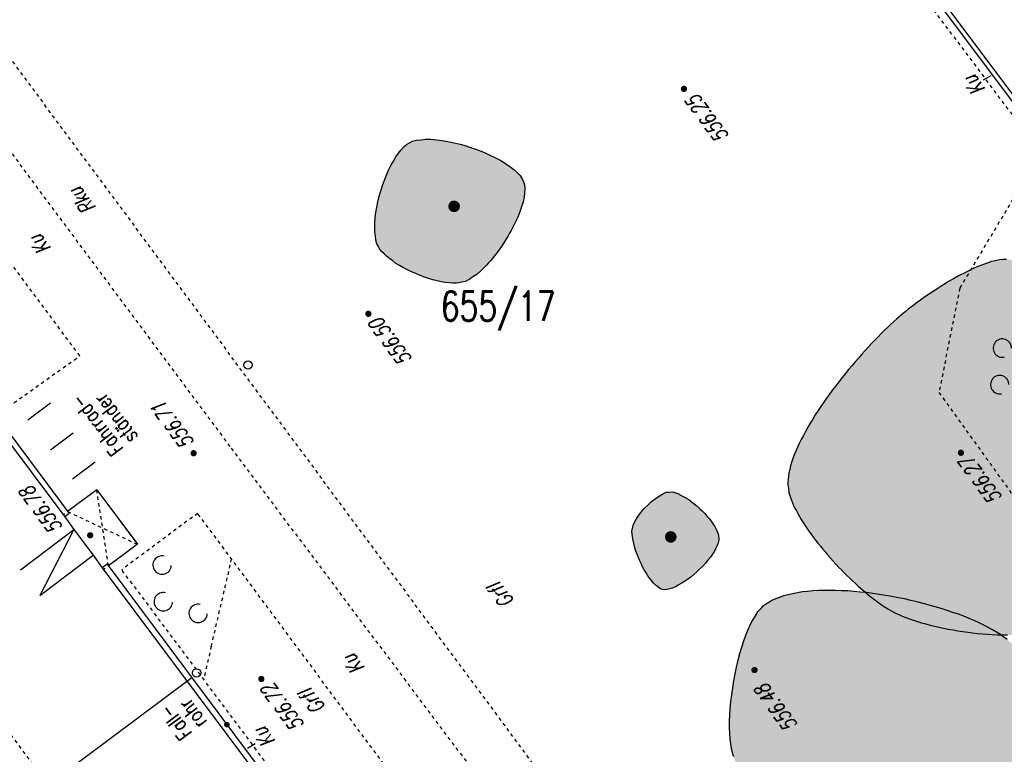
# Model space of a CAD drawing. Header units: metres. Extents: x 2 to 485, y 6 to 594.
# Tile 163 of 176: x 340 to 369, y 404 to 426. Entities that reach past the tile are written whole.
import ezdxf
from ezdxf.enums import TextEntityAlignment as Align

# ---------------------------------------------------------------- set-up
doc = ezdxf.new("R2010")
doc.units = ezdxf.units.M
doc.header["$LTSCALE"] = 0.0125
for name, pattern in [('260241_A_bea$0$GESTRICHELT', [0.4, 0.2, -0.2]), ('260241_A_bea$0$GESTRICHELTX2', [0.7, 0.5, -0.2]), ('260241_A_bea$0$PUNKTIERT', [0.2, 0, -0.2])]:
    doc.linetypes.add(name, pattern=pattern)
for name, color, linetype in [('260241_A_bea$0$B08_FLSTNR_TXT', 9, 'Continuous'), ('260241_A_bea$0$B10_GEBAEUDE', 1, 'Continuous'), ('260241_A_bea$0$B13_GEB_ZUBEHOER', 12, 'Continuous'), ('260241_A_bea$0$B14_GEB_ZUB_GESTR', 12, 'Continuous'), ('260241_A_bea$0$B25_EINFASS_GEPKT', 7, '260241_A_bea$0$PUNKTIERT'), ('260241_A_bea$0$B28_VEINFASS_TXT', 5, 'Continuous'), ('260241_A_bea$0$B30_BEWSYM', 3, 'Continuous'), ('260241_A_bea$0$B31_BEWLIN', 3, 'Continuous'), ('260241_A_bea$0$B32_BEWLIN_GESTR', 3, 'Continuous'), ('260241_A_bea$0$B34_ZUBEHOER_1', 6, 'Continuous'), ('260241_A_bea$0$B53_HAUPTHOEHEN', 4, 'Continuous'), ('260241_A_bea$0$B54_HOEHEN', 253, 'Continuous')]:
    doc.layers.add(name, color=color, linetype=linetype)
doc.layers.add('260241_A_bea$0$f_fill_baum', color=86, linetype='Continuous', lineweight=18)
doc.styles.add('260241_A_bea$0$ROMANS', font='ROMANS')

# ---------------------------------------------------------------- blocks, each defined once
blk = doc.blocks.new('260241_A_bea$0$HOEHENPKT_ZENTR')
at = {"const_width": 0.75}
blk.add_lwpolyline([(-0.375, 0, 1), (0.375, 0, 1)], format="xyb", close=True, dxfattribs=at)
blk = doc.blocks.new('260241_A_bea$0$GEBUESCH_SYM')
for centre in [(0, 0.127), (-0.18, 0.002), (0.18, 0.002)]:
    blk.add_arc(centre, 0.055, 309.521, 230.479)
blk = doc.blocks.new('260241_A_bea$0$Laubbaum_Stamm')
at = {"lineweight": -2}
blk.add_hatch(color=256, dxfattribs=at).paths.add_polyline_path([(0, 0.5, -1), (0, -0.5, -1)], flags=0)
blk = doc.blocks.new('260241_A_bea$0$Hoehenpunkt_einfach')
at = {"lineweight": -2}
blk.add_hatch(color=256, dxfattribs=at).paths.add_polyline_path([(0, 0.105, -1), (0, -0.105, -1)], flags=0)
blk.add_circle((0, 0), 0.105, dxfattribs=at)

msp = doc.modelspace()

# ---------------------------------------------------------------- hatches: boundary and pattern name
at = {"layer": '260241_A_bea$0$f_fill_baum'}
h = msp.add_hatch(color=256, dxfattribs=at)
h.dxf.hatch_style = 1
h.paths.add_polyline_path([(352.814, 417.717), (352.733, 417.696), (352.638, 417.689), (352.534, 417.693), (352.429, 417.696), (352.314, 417.71), (352.193, 417.733), (352.072, 417.757), (351.946, 417.79), (351.818, 417.83), (351.691, 417.871), (351.563, 417.92), (351.437, 417.974), (351.31, 418.028), (351.186, 418.087), (351.069, 418.15), (350.953, 418.214), (350.843, 418.281), (350.745, 418.351), (350.646, 418.421), (350.558, 418.493), (350.486, 418.565), (350.413, 418.637), (350.355, 418.71), (350.317, 418.782), (350.272, 418.866), (350.243, 418.973), (350.227, 419.095), (350.21, 419.216), (350.207, 419.353), (350.215, 419.5), (350.224, 419.647), (350.244, 419.803), (350.274, 419.963), (350.305, 420.123), (350.345, 420.287), (350.393, 420.448), (350.441, 420.609), (350.497, 420.767), (350.559, 420.917), (350.622, 421.067), (350.691, 421.209), (350.764, 421.336), (350.837, 421.463), (350.915, 421.576), (350.995, 421.668), (351.075, 421.76), (351.158, 421.832), (351.242, 421.878), (351.335, 421.928), (351.454, 421.96), (351.592, 421.975), (351.729, 421.989), (351.885, 421.987), (352.052, 421.971), (352.219, 421.955), (352.397, 421.924), (352.578, 421.882), (352.76, 421.841), (352.945, 421.788), (353.127, 421.726), (353.308, 421.664), (353.486, 421.593), (353.652, 421.515), (353.819, 421.438), (353.975, 421.354), (354.112, 421.266), (354.249, 421.178), (354.368, 421.087), (354.46, 420.994), (354.552, 420.901), (354.618, 420.807), (354.651, 420.715), (354.684, 420.624), (354.693, 420.513), (354.682, 420.387), (354.67, 420.26), (354.639, 420.119), (354.591, 419.969), (354.544, 419.82), (354.48, 419.662), (354.404, 419.502), (354.367, 419.423), (354.326, 419.343), (354.283, 419.263), (354.239, 419.182), (354.193, 419.102), (354.145, 419.023), (354.096, 418.944), (354.045, 418.866), (353.993, 418.789), (353.941, 418.713), (353.888, 418.639), (353.833, 418.567), (353.778, 418.495), (353.722, 418.425), (353.665, 418.359), (353.607, 418.292), (353.549, 418.229), (353.491, 418.17), (353.375, 418.053), (353.258, 417.952), (353.144, 417.874), (353.03, 417.797), (352.919, 417.742)], flags=17)
h = msp.add_hatch(color=256, dxfattribs=at)
h.dxf.hatch_style = 1
h.paths.add_polyline_path([(371.745, 407.708), (371.835, 407.777), (371.93, 407.867), (372.026, 407.973), (372.122, 408.079), (372.219, 408.201), (372.316, 408.336), (372.413, 408.471), (372.51, 408.618), (372.604, 408.773), (372.652, 408.851), (372.699, 408.931), (372.745, 409.013), (372.79, 409.094), (372.835, 409.176), (372.879, 409.259), (372.922, 409.342), (372.964, 409.426), (373.005, 409.51), (373.047, 409.594), (373.087, 409.679), (373.126, 409.764), (373.202, 409.932), (373.272, 410.099), (373.333, 410.26), (373.395, 410.422), (373.449, 410.578), (373.492, 410.724), (373.535, 410.87), (373.568, 411.006), (373.589, 411.127), (373.618, 411.306), (373.631, 411.508), (373.628, 411.727), (373.626, 411.836), (373.62, 411.95), (373.61, 412.067), (373.601, 412.184), (373.588, 412.305), (373.572, 412.428), (373.556, 412.551), (373.536, 412.677), (373.513, 412.805), (373.491, 412.933), (373.466, 413.063), (373.438, 413.194), (373.41, 413.325), (373.379, 413.457), (373.345, 413.589), (373.31, 413.72), (373.273, 413.852), (373.233, 413.983), (373.194, 414.114), (373.152, 414.245), (373.108, 414.374), (373.065, 414.504), (373.019, 414.633), (372.972, 414.759), (372.924, 414.885), (372.875, 415.009), (372.824, 415.13), (372.772, 415.25), (372.719, 415.367), (372.664, 415.48), (372.61, 415.594), (372.554, 415.704), (372.497, 415.809), (372.44, 415.914), (372.382, 416.014), (372.323, 416.109), (372.264, 416.204), (372.204, 416.294), (372.144, 416.377), (372.084, 416.461), (372.024, 416.539), (371.964, 416.611), (371.891, 416.693), (371.804, 416.783), (371.705, 416.877), (371.606, 416.97), (371.496, 417.067), (371.377, 417.165), (371.258, 417.263), (371.131, 417.361), (370.999, 417.458), (370.868, 417.555), (370.732, 417.65), (370.595, 417.74), (370.457, 417.83), (370.318, 417.915), (370.181, 417.992), (370.044, 418.069), (369.909, 418.138), (369.779, 418.197), (369.649, 418.255), (369.524, 418.303), (369.408, 418.337), (369.291, 418.37), (369.183, 418.39), (369.088, 418.394), (368.987, 418.397), (368.875, 418.385), (368.754, 418.358), (368.633, 418.331), (368.502, 418.29), (368.365, 418.238), (368.228, 418.186), (368.086, 418.123), (367.941, 418.052), (367.796, 417.982), (367.649, 417.904), (367.502, 417.82), (367.354, 417.736), (367.207, 417.646), (367.063, 417.554), (366.92, 417.463), (366.781, 417.37), (366.649, 417.278), (366.516, 417.185), (366.39, 417.093), (366.274, 417.005), (366.158, 416.917), (366.052, 416.832), (365.96, 416.755), (365.878, 416.686), (365.793, 416.611), (365.705, 416.531), (365.617, 416.451), (365.526, 416.365), (365.433, 416.274), (365.34, 416.183), (365.245, 416.087), (365.149, 415.986), (365.052, 415.885), (364.954, 415.78), (364.855, 415.671), (364.757, 415.563), (364.659, 415.451), (364.561, 415.337), (364.462, 415.222), (364.364, 415.104), (364.267, 414.984), (364.17, 414.865), (364.075, 414.744), (363.982, 414.621), (363.889, 414.499), (363.798, 414.376), (363.71, 414.252), (363.622, 414.128), (363.536, 414.003), (363.454, 413.879), (363.372, 413.754), (363.294, 413.629), (363.22, 413.505), (363.146, 413.382), (363.077, 413.26), (363.014, 413.139), (362.951, 413.019), (362.893, 412.901), (362.841, 412.785), (362.789, 412.669), (362.743, 412.555), (362.704, 412.445), (362.665, 412.335), (362.633, 412.228), (362.609, 412.125), (362.585, 412.022), (362.569, 411.923), (362.562, 411.829), (362.554, 411.735), (362.555, 411.645), (362.566, 411.561), (362.582, 411.431), (362.626, 411.285), (362.692, 411.129), (362.724, 411.05), (362.762, 410.969), (362.805, 410.886), (362.848, 410.803), (362.896, 410.718), (362.949, 410.631), (363.001, 410.544), (363.058, 410.456), (363.118, 410.367), (363.179, 410.278), (363.244, 410.189), (363.312, 410.099), (363.38, 410.009), (363.451, 409.919), (363.524, 409.829), (363.597, 409.738), (363.672, 409.648), (363.749, 409.558), (363.826, 409.469), (363.905, 409.38), (363.986, 409.293), (364.067, 409.206), (364.15, 409.121), (364.233, 409.038), (364.316, 408.954), (364.4, 408.873), (364.484, 408.794), (364.568, 408.715), (364.652, 408.638), (364.735, 408.564), (364.819, 408.491), (364.902, 408.421), (364.985, 408.355), (365.067, 408.289), (365.148, 408.226), (365.227, 408.168), (365.306, 408.11), (365.384, 408.056), (365.46, 408.007), (365.536, 407.959), (365.61, 407.916), (365.682, 407.878), (365.77, 407.83), (365.867, 407.784), (365.971, 407.74), (366.075, 407.696), (366.187, 407.655), (366.304, 407.616), (366.421, 407.577), (366.544, 407.54), (366.672, 407.505), (366.8, 407.47), (366.932, 407.437), (367.068, 407.407), (367.205, 407.377), (367.345, 407.35), (367.488, 407.326), (367.631, 407.301), (367.777, 407.279), (367.924, 407.26), (368.071, 407.241), (368.22, 407.225), (368.37, 407.212), (368.52, 407.2), (368.67, 407.191), (368.82, 407.185), (368.97, 407.179), (369.119, 407.176), (369.266, 407.176), (369.413, 407.175), (369.558, 407.178), (369.701, 407.184), (369.844, 407.191), (369.984, 407.201), (370.12, 407.214), (370.257, 407.228), (370.39, 407.246), (370.518, 407.267), (370.645, 407.288), (370.768, 407.312), (370.884, 407.341), (371.001, 407.37), (371.112, 407.403), (371.216, 407.44), (371.32, 407.477), (371.417, 407.518), (371.505, 407.563), (371.593, 407.607), (371.673, 407.655)])
h = msp.add_hatch(color=256, dxfattribs=at)
h.dxf.hatch_style = 1
h.paths.add_polyline_path([(360.486, 410.073), (360.488, 410.006), (360.47, 409.931), (360.437, 409.85), (360.404, 409.769), (360.356, 409.682), (360.296, 409.593), (360.236, 409.504), (360.165, 409.414), (360.086, 409.325), (360.008, 409.237), (359.922, 409.15), (359.832, 409.068), (359.742, 408.986), (359.648, 408.908), (359.554, 408.839), (359.461, 408.77), (359.368, 408.71), (359.279, 408.662), (359.19, 408.613), (359.105, 408.576), (359.027, 408.554), (358.949, 408.532), (358.879, 408.525), (358.821, 408.537), (358.768, 408.548), (358.712, 408.578), (358.655, 408.622), (358.598, 408.666), (358.54, 408.725), (358.483, 408.794), (358.426, 408.864), (358.369, 408.944), (358.315, 409.032), (358.262, 409.12), (358.211, 409.215), (358.165, 409.314), (358.118, 409.412), (358.075, 409.513), (358.038, 409.614), (358.002, 409.715), (357.972, 409.816), (357.95, 409.913), (357.905, 410.106), (357.891, 410.282), (357.924, 410.412), (357.948, 410.504), (358.006, 410.613), (358.084, 410.725), (358.163, 410.838), (358.263, 410.953), (358.371, 411.058), (358.479, 411.162), (358.594, 411.256), (358.704, 411.325), (358.813, 411.394), (358.917, 411.439), (359.002, 411.447), (359.118, 411.458), (359.268, 411.408), (359.428, 411.318), (359.508, 411.274), (359.591, 411.22), (359.674, 411.159), (359.756, 411.097), (359.837, 411.029), (359.915, 410.957), (359.993, 410.885), (360.067, 410.809), (360.135, 410.731), (360.202, 410.653), (360.263, 410.574), (360.314, 410.496), (360.366, 410.418), (360.408, 410.342), (360.437, 410.271), (360.467, 410.2), (360.484, 410.133)], flags=17)
h = msp.add_hatch(color=256, dxfattribs=at)
h.dxf.hatch_style = 1
h.paths.add_polyline_path([(370.218, 400.302), (370.272, 400.35), (370.33, 400.408), (370.391, 400.474), (370.451, 400.54), (370.513, 400.614), (370.576, 400.694), (370.639, 400.774), (370.702, 400.86), (370.765, 400.95), (370.828, 401.04), (370.89, 401.134), (370.949, 401.229), (371.008, 401.323), (371.064, 401.419), (371.115, 401.514), (371.167, 401.609), (371.215, 401.704), (371.257, 401.796), (371.298, 401.887), (371.333, 401.975), (371.361, 402.058), (371.388, 402.141), (371.408, 402.218), (371.419, 402.288), (371.436, 402.403), (371.436, 402.55), (371.424, 402.713), (371.412, 402.877), (371.388, 403.056), (371.357, 403.235), (371.325, 403.414), (371.286, 403.593), (371.245, 403.755), (371.203, 403.917), (371.159, 404.063), (371.119, 404.177), (371.081, 404.281), (371.032, 404.395), (370.974, 404.516), (370.916, 404.637), (370.849, 404.765), (370.775, 404.896), (370.701, 405.027), (370.62, 405.162), (370.533, 405.298), (370.447, 405.435), (370.356, 405.573), (370.262, 405.709), (370.167, 405.844), (370.069, 405.977), (369.97, 406.105), (369.872, 406.233), (369.772, 406.356), (369.673, 406.471), (369.574, 406.586), (369.475, 406.693), (369.379, 406.789), (369.283, 406.884), (369.19, 406.968), (369.103, 407.038), (369.009, 407.113), (368.903, 407.187), (368.785, 407.259), (368.668, 407.331), (368.54, 407.402), (368.403, 407.471), (368.265, 407.54), (368.118, 407.606), (367.964, 407.67), (367.809, 407.734), (367.646, 407.795), (367.477, 407.853), (367.309, 407.912), (367.135, 407.968), (366.956, 408.02), (366.777, 408.072), (366.593, 408.121), (366.407, 408.166), (366.221, 408.211), (366.033, 408.252), (365.843, 408.289), (365.654, 408.327), (365.464, 408.36), (365.275, 408.389), (365.086, 408.417), (364.897, 408.441), (364.711, 408.46), (364.524, 408.478), (364.339, 408.491), (364.159, 408.499), (363.979, 408.507), (363.803, 408.509), (363.633, 408.505), (363.463, 408.502), (363.299, 408.493), (363.143, 408.477), (362.986, 408.461), (362.836, 408.438), (362.696, 408.409), (362.556, 408.38), (362.425, 408.344), (362.305, 408.301), (362.185, 408.258), (362.076, 408.207), (361.979, 408.149), (361.882, 408.09), (361.797, 408.024), (361.728, 407.949), (361.647, 407.864), (361.57, 407.752), (361.497, 407.619), (361.424, 407.486), (361.355, 407.331), (361.29, 407.161), (361.225, 406.991), (361.165, 406.806), (361.111, 406.612), (361.058, 406.419), (361.011, 406.216), (360.97, 406.011), (360.929, 405.805), (360.894, 405.596), (360.867, 405.39), (360.841, 405.185), (360.822, 404.983), (360.812, 404.79), (360.802, 404.597), (360.8, 404.413), (360.808, 404.244), (360.816, 404.075), (360.833, 403.921), (360.861, 403.789), (360.878, 403.71), (360.901, 403.628), (360.929, 403.544), (360.958, 403.46), (360.993, 403.373), (361.033, 403.284), (361.072, 403.195), (361.117, 403.104), (361.166, 403.011), (361.214, 402.918), (361.267, 402.823), (361.324, 402.728), (361.382, 402.633), (361.443, 402.538), (361.508, 402.442), (361.572, 402.346), (361.64, 402.249), (361.711, 402.153), (361.782, 402.057), (361.856, 401.961), (361.932, 401.866), (362.008, 401.771), (362.087, 401.677), (362.168, 401.585), (362.248, 401.492), (362.33, 401.401), (362.414, 401.312), (362.497, 401.222), (362.581, 401.134), (362.666, 401.049), (362.751, 400.964), (362.837, 400.881), (362.923, 400.801), (363.009, 400.722), (363.096, 400.646), (363.182, 400.574), (363.267, 400.501), (363.352, 400.431), (363.436, 400.366), (363.521, 400.301), (363.604, 400.241), (363.686, 400.185), (363.768, 400.129), (363.848, 400.078), (363.926, 400.033), (364.004, 399.987), (364.079, 399.946), (364.153, 399.911), (364.24, 399.87), (364.336, 399.831), (364.439, 399.795), (364.542, 399.76), (364.653, 399.728), (364.77, 399.698), (364.886, 399.668), (365.009, 399.641), (365.137, 399.617), (365.264, 399.593), (365.396, 399.572), (365.532, 399.554), (365.669, 399.536), (365.809, 399.521), (365.952, 399.509), (366.095, 399.497), (366.241, 399.488), (366.388, 399.482), (366.536, 399.476), (366.685, 399.473), (366.835, 399.474), (366.986, 399.475), (367.137, 399.479), (367.287, 399.486), (367.437, 399.493), (367.587, 399.503), (367.735, 399.517), (367.882, 399.53), (368.028, 399.546), (368.171, 399.566), (368.314, 399.586), (368.455, 399.609), (368.592, 399.636), (368.729, 399.663), (368.862, 399.694), (368.99, 399.728), (369.118, 399.762), (369.241, 399.799), (369.358, 399.839), (369.475, 399.88), (369.587, 399.925), (369.691, 399.973), (369.795, 400.021), (369.892, 400.072), (369.98, 400.127), (370.068, 400.182), (370.148, 400.24)])

# ---------------------------------------------------------------- linework, layer by layer
at = {"color": 252, "lineweight": -2}
msp.add_circle((346.422, 415.243), 0.125, dxfattribs=at)
at = {"color": 252}
msp.add_ellipse((344.886, 406.042), major_axis=(0.0884, 0.0884), ratio=1, start_param=5.497787, end_param=11.780972, dxfattribs=at)
at = {"layer": '260241_A_bea$0$B10_GEBAEUDE', "color": 7, "linetype": 'Continuous'}
for p, q in [((383.282, 404.551), (335.447, 468.633)), ((332.838, 421.546), (340.945, 410.705)), ((340.945, 410.705), (341.221, 410.324)), ((341.221, 410.324), (341.797, 409.559)), ((341.797, 409.559), (342.066, 409.183)), ((342.066, 409.183), (350.327, 398.138)), ((336.242, 399.56), (344.662, 405.85)), ((344.662, 405.85), (344.739, 405.908))]:
    msp.add_line(p, q, dxfattribs=at)
at = {"layer": '260241_A_bea$0$B13_GEB_ZUBEHOER', "color": 7, "linetype": 'Continuous'}
for p, q in [((383.254, 404.371), (335.266, 468.659)), ((332.951, 421.706), (341.074, 410.808)), ((341.903, 411.513), (341.032, 410.864)), ((341.903, 411.513), (343.119, 409.886)), ((341.074, 410.808), (340.945, 410.705)), ((339.623, 409.121), (341.221, 410.324)), ((341.221, 410.324), (340.199, 408.356)), ((343.119, 409.886), (342.253, 409.241)), ((340.199, 408.356), (341.797, 409.559)), ((342.218, 409.289), (342.066, 409.183)), ((342.218, 409.289), (350.503, 398.178))]:
    msp.add_line(p, q, dxfattribs=at)
at = {"layer": '260241_A_bea$0$B14_GEB_ZUB_GESTR', "color": 7, "linetype": '260241_A_bea$0$GESTRICHELTX2'}
for p, q in [((366.432, 367.88), (324.112, 424.61)), ((342.253, 409.241), (341.903, 411.513)), ((341.032, 410.864), (343.119, 409.886))]:
    msp.add_line(p, q, dxfattribs=at)
at = {"layer": '260241_A_bea$0$B25_EINFASS_GEPKT', "color": 7, "linetype": '260241_A_bea$0$PUNKTIERT', "ltscale": 0.5}
for p, q in [((364.223, 390.806), (331.104, 435.493)), ((371.423, 419.853), (366.555, 426.325)), ((336.624, 425.245), (345.916, 412.761)), ((341.397, 415.516), (335.653, 423.242)), ((339.104, 413.882), (341.397, 415.516)), ((345.916, 412.761), (355.116, 400.494)), ((341.903, 411.513), (340.898, 410.768)), ((341.903, 411.513), (343.119, 409.886)), ((344.92, 410.811), (342.652, 409.124)), ((350.838, 402.84), (344.92, 410.811)), ((343.119, 409.886), (342.106, 409.129)), ((348.596, 401.177), (342.652, 409.124))]:
    msp.add_line(p, q, dxfattribs=at)
at = {"layer": '260241_A_bea$0$B28_VEINFASS_TXT', "color": 252, "linetype": 'Continuous'}
for p, q in [((368.614, 423.884), (368.389, 423.752)), ((346.41, 403.793), (346.635, 403.938))]:
    msp.add_line(p, q, dxfattribs=at)
at = {"layer": '260241_A_bea$0$B31_BEWLIN', "linetype": 'Continuous'}
for points in [[(352.814, 417.717), (352.733, 417.696), (352.638, 417.689), (352.534, 417.693), (352.429, 417.696), (352.314, 417.71), (352.193, 417.733), (352.072, 417.757), (351.946, 417.79), (351.818, 417.83), (351.691, 417.871), (351.563, 417.92), (351.437, 417.974), (351.31, 418.028), (351.186, 418.087), (351.069, 418.15), (350.953, 418.214), (350.843, 418.281), (350.745, 418.351), (350.646, 418.421), (350.558, 418.493), (350.486, 418.565), (350.413, 418.637), (350.355, 418.71), (350.317, 418.782), (350.272, 418.866), (350.243, 418.973), (350.227, 419.095), (350.21, 419.216), (350.207, 419.353), (350.215, 419.5), (350.224, 419.647), (350.244, 419.803), (350.274, 419.963), (350.305, 420.123), (350.345, 420.287), (350.393, 420.448), (350.441, 420.609), (350.497, 420.767), (350.559, 420.917), (350.622, 421.067), (350.691, 421.209), (350.764, 421.336), (350.837, 421.463), (350.915, 421.576), (350.995, 421.668), (351.075, 421.76), (351.158, 421.832), (351.242, 421.878), (351.335, 421.928), (351.454, 421.96), (351.592, 421.975), (351.729, 421.989), (351.885, 421.987), (352.052, 421.971), (352.219, 421.955), (352.397, 421.924), (352.578, 421.882), (352.76, 421.841), (352.945, 421.788), (353.127, 421.726), (353.308, 421.664), (353.486, 421.593), (353.652, 421.515), (353.819, 421.438), (353.975, 421.354), (354.112, 421.266), (354.249, 421.178), (354.368, 421.087), (354.46, 420.994), (354.552, 420.901), (354.618, 420.807), (354.651, 420.715), (354.684, 420.624), (354.693, 420.513), (354.682, 420.387), (354.67, 420.26), (354.639, 420.119), (354.591, 419.969), (354.544, 419.82), (354.48, 419.662), (354.404, 419.502), (354.367, 419.423), (354.326, 419.343), (354.283, 419.263), (354.239, 419.182), (354.193, 419.102), (354.145, 419.023), (354.096, 418.944), (354.045, 418.866), (353.993, 418.789), (353.941, 418.713), (353.888, 418.639), (353.833, 418.567), (353.778, 418.495), (353.722, 418.425), (353.665, 418.359), (353.607, 418.292), (353.549, 418.229), (353.491, 418.17), (353.375, 418.053), (353.258, 417.952), (353.144, 417.874), (353.03, 417.797), (352.919, 417.742), (352.814, 417.717)], [(360.486, 410.073), (360.488, 410.006), (360.47, 409.931), (360.437, 409.85), (360.404, 409.769), (360.356, 409.682), (360.296, 409.593), (360.236, 409.504), (360.165, 409.414), (360.086, 409.325), (360.008, 409.237), (359.922, 409.15), (359.832, 409.068), (359.742, 408.986), (359.648, 408.908), (359.554, 408.839), (359.461, 408.77), (359.368, 408.71), (359.279, 408.662), (359.19, 408.613), (359.105, 408.576), (359.027, 408.554), (358.949, 408.532), (358.879, 408.525), (358.821, 408.537), (358.768, 408.548), (358.712, 408.578), (358.655, 408.622), (358.598, 408.666), (358.54, 408.725), (358.483, 408.794), (358.426, 408.864), (358.369, 408.944), (358.315, 409.032), (358.262, 409.12), (358.211, 409.215), (358.165, 409.314), (358.118, 409.412), (358.075, 409.513), (358.038, 409.614), (358.002, 409.715), (357.972, 409.816), (357.95, 409.913), (357.905, 410.106), (357.891, 410.282), (357.924, 410.412), (357.948, 410.504), (358.006, 410.613), (358.084, 410.725), (358.163, 410.838), (358.263, 410.953), (358.371, 411.058), (358.479, 411.162), (358.594, 411.256), (358.704, 411.325), (358.813, 411.394), (358.917, 411.439), (359.002, 411.447), (359.118, 411.458), (359.268, 411.408), (359.428, 411.318), (359.508, 411.274), (359.591, 411.22), (359.674, 411.159), (359.756, 411.097), (359.837, 411.029), (359.915, 410.957), (359.993, 410.885), (360.067, 410.809), (360.135, 410.731), (360.202, 410.653), (360.263, 410.574), (360.314, 410.496), (360.366, 410.418), (360.408, 410.342), (360.437, 410.271), (360.467, 410.2), (360.484, 410.133), (360.486, 410.073)]]:
    msp.add_lwpolyline(points, close=True, dxfattribs=at)
for points in [[(369.088, 418.394), (368.987, 418.397), (368.875, 418.385), (368.754, 418.358), (368.633, 418.331), (368.502, 418.29), (368.365, 418.238), (368.228, 418.186), (368.086, 418.123), (367.941, 418.052), (367.796, 417.982), (367.649, 417.904), (367.502, 417.82), (367.354, 417.736), (367.207, 417.646), (367.063, 417.554), (366.92, 417.463), (366.781, 417.37), (366.649, 417.278), (366.516, 417.185), (366.39, 417.093), (366.274, 417.005), (366.158, 416.917), (366.052, 416.832), (365.96, 416.755), (365.878, 416.686), (365.793, 416.611), (365.705, 416.531), (365.617, 416.451), (365.526, 416.365), (365.433, 416.274), (365.34, 416.183), (365.245, 416.087), (365.149, 415.986), (365.052, 415.885), (364.954, 415.78), (364.855, 415.671), (364.757, 415.563), (364.659, 415.451), (364.561, 415.337), (364.462, 415.222), (364.364, 415.104), (364.267, 414.984), (364.17, 414.865), (364.075, 414.744), (363.982, 414.621), (363.889, 414.499), (363.798, 414.376), (363.71, 414.252), (363.622, 414.128), (363.536, 414.003), (363.454, 413.879), (363.372, 413.754), (363.294, 413.629), (363.22, 413.505), (363.146, 413.382), (363.077, 413.26), (363.014, 413.139), (362.951, 413.019), (362.893, 412.901), (362.841, 412.785), (362.789, 412.669), (362.743, 412.555), (362.704, 412.445), (362.665, 412.335), (362.633, 412.228), (362.609, 412.125), (362.585, 412.022), (362.569, 411.923), (362.562, 411.829), (362.554, 411.735), (362.555, 411.645), (362.566, 411.561), (362.582, 411.431), (362.626, 411.285), (362.692, 411.129), (362.724, 411.05), (362.762, 410.969), (362.805, 410.886), (362.848, 410.803), (362.896, 410.718), (362.949, 410.631), (363.001, 410.544), (363.058, 410.456), (363.118, 410.367), (363.179, 410.278), (363.244, 410.189), (363.312, 410.099), (363.38, 410.009), (363.451, 409.919), (363.524, 409.829), (363.597, 409.738), (363.672, 409.648), (363.749, 409.558), (363.826, 409.469), (363.905, 409.38), (363.986, 409.293), (364.067, 409.206), (364.15, 409.121), (364.233, 409.038), (364.316, 408.954), (364.4, 408.873), (364.484, 408.794), (364.568, 408.715), (364.652, 408.638), (364.735, 408.564), (364.819, 408.491), (364.902, 408.421), (364.985, 408.355), (365.067, 408.289), (365.148, 408.226), (365.227, 408.168), (365.306, 408.11), (365.384, 408.056), (365.46, 408.007), (365.536, 407.959), (365.61, 407.916), (365.682, 407.878), (365.77, 407.83), (365.867, 407.784), (365.971, 407.74), (366.075, 407.696), (366.187, 407.655), (366.304, 407.616), (366.421, 407.577), (366.544, 407.54), (366.672, 407.505), (366.8, 407.47), (366.932, 407.437), (367.068, 407.407), (367.205, 407.377), (367.345, 407.35), (367.488, 407.326), (367.631, 407.301), (367.777, 407.279), (367.924, 407.26), (368.071, 407.241), (368.22, 407.225), (368.37, 407.212), (368.52, 407.2), (368.67, 407.191), (368.82, 407.185), (368.97, 407.179), (369.119, 407.176)], [(369.103, 407.038), (369.009, 407.113), (368.903, 407.187), (368.785, 407.259), (368.668, 407.331), (368.54, 407.402), (368.403, 407.471), (368.265, 407.54), (368.118, 407.606), (367.964, 407.67), (367.809, 407.734), (367.646, 407.795), (367.477, 407.853), (367.309, 407.912), (367.135, 407.968), (366.956, 408.02), (366.777, 408.072), (366.593, 408.121), (366.407, 408.166), (366.221, 408.211), (366.033, 408.252), (365.843, 408.289), (365.654, 408.327), (365.464, 408.36), (365.275, 408.389), (365.086, 408.417), (364.897, 408.441), (364.711, 408.46), (364.524, 408.478), (364.339, 408.491), (364.159, 408.499), (363.979, 408.507), (363.803, 408.509), (363.633, 408.505), (363.463, 408.502), (363.299, 408.493), (363.143, 408.477), (362.986, 408.461), (362.836, 408.438), (362.696, 408.409), (362.556, 408.38), (362.425, 408.344), (362.305, 408.301), (362.185, 408.258), (362.076, 408.207), (361.979, 408.149), (361.882, 408.09), (361.797, 408.024), (361.728, 407.949), (361.647, 407.864), (361.57, 407.752), (361.497, 407.619), (361.424, 407.486), (361.355, 407.331), (361.29, 407.161), (361.225, 406.991), (361.165, 406.806), (361.111, 406.612), (361.058, 406.419), (361.011, 406.216), (360.97, 406.011), (360.929, 405.805), (360.894, 405.596), (360.867, 405.39), (360.841, 405.185), (360.822, 404.983), (360.812, 404.79), (360.802, 404.597), (360.8, 404.413), (360.808, 404.244), (360.816, 404.075), (360.833, 403.921), (360.861, 403.789), (360.878, 403.71), (360.901, 403.628), (360.929, 403.544)]]:
    msp.add_lwpolyline(points, dxfattribs=at)
at = {"layer": '260241_A_bea$0$B32_BEWLIN_GESTR', "linetype": '260241_A_bea$0$GESTRICHELT'}
for p, q in [((370.1, 421.577), (367.686, 417.538)), ((367.686, 417.538), (367.066, 414.421)), ((367.066, 414.421), (369.85, 410.554)), ((345.325, 406.836), (345.913, 409.356)), ((345.913, 409.356), (345.933, 409.446)), ((345.325, 406.836), (345.096, 405.856))]:
    msp.add_line(p, q, dxfattribs=at)
at = {"layer": '260241_A_bea$0$B34_ZUBEHOER_1', "color": 252, "linetype": 'Continuous'}
for p, q in [((339.84, 413.602), (340.519, 414.114)), ((340.519, 412.704), (341.197, 413.217)), ((341.858, 412.342), (341.179, 411.83))]:
    msp.add_line(p, q, dxfattribs=at)

# ---------------------------------------------------------------- block references
at = {"layer": '260241_A_bea$0$B30_BEWSYM', "xscale": 0.34999999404, "yscale": 0.34999999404, "zscale": 0.34999999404}
for p in [(352.579, 419.984), (359.053, 410.105)]:
    msp.add_blockref('260241_A_bea$0$Laubbaum_Stamm', p, dxfattribs=at)
at = {"layer": '260241_A_bea$0$B30_BEWSYM'}
for p, xscale, yscale, rotation in [((369.454, 415.349), 5, 5, 51.08379076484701), ((344.401, 408.551), 4.999999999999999, 4.999999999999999, 126.715827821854)]:
    msp.add_blockref('260241_A_bea$0$GEBUESCH_SYM', p, dxfattribs=dict(at, xscale=xscale, yscale=yscale, rotation=rotation))
at = {"layer": '260241_A_bea$0$B54_HOEHEN', "color": 252, "xscale": 0.125, "yscale": 0.125}
for p in [(359.447, 423.493), (350.018, 416.774), (344.797, 412.607), (367.723, 412.621), (341.705, 410.155), (361.553, 406.129), (346.821, 405.862)]:
    msp.add_blockref('260241_A_bea$0$HOEHENPKT_ZENTR', p, dxfattribs=at)
at = {"layer": '260241_A_bea$0$B54_HOEHEN', "color": 252, "xscale": 0.625, "yscale": 0.625, "zscale": 0.625}
msp.add_blockref('260241_A_bea$0$Hoehenpunkt_einfach', (345.792, 404.496), dxfattribs=at)

# ---------------------------------------------------------------- texts
at = {"layer": '260241_A_bea$0$B08_FLSTNR_TXT', "style": '260241_A_bea$0$ROMANS', "width": 0.75}
msp.add_text('655/17', height=0.875, rotation=0, dxfattribs=at).set_placement((352.18, 416.566))
at = {"layer": '260241_A_bea$0$B28_VEINFASS_TXT', "color": 252, "style": '260241_A_bea$0$ROMANS', "oblique": 15, "width": 0.75}
for s, rotation, p in [('Ku', 126.6999, (368.296, 423.725)), ('Rku', 127.9143, (341.643, 420.283)), ('Ku', 127.4884, (340.377, 418.964)), ('Grfl', 127.7328, (354.158, 408.495)), ('Ku', 127.4884, (349.748, 406.43)), ('Grfl', 127.7328, (348.519, 405.323)), ('Ku', 125.8379, (347.083, 404.241))]:
    msp.add_text(s, height=0.45, rotation=rotation, dxfattribs=at).set_placement(p, align=Align.CENTER)
at = {"layer": '260241_A_bea$0$B34_ZUBEHOER_1', "color": 252, "style": '260241_A_bea$0$ROMANS', "width": 0.75}
for s, rotation, p in [('ständer', 127.3931, (343.154, 413.103)), ('Fahrrad-', 127.3931, (342.72, 412.744)), ('rohr', 126.6418, (345.217, 404.581)), ('Fall-', 126.6418, (344.766, 404.246))]:
    msp.add_text(s, height=0.45, rotation=rotation, dxfattribs=at).set_placement(p)
at = {"layer": '260241_A_bea$0$B53_HAUPTHOEHEN', "color": 252, "style": '260241_A_bea$0$ROMANS', "oblique": 15, "width": 0.75}
for s, p in [('556.25', (359.681, 423.23)), ('556.50', (350.212, 416.564)), ('556.27', (367.844, 412.425)), ('556.72', (346.992, 405.643))]:
    msp.add_text(s, height=0.45, rotation=126.6418, dxfattribs=at).set_placement(p, align=Align.MIDDLE_RIGHT)
for s, p in [('556.71', (344.654, 412.799)), ('556.48', (362.689, 404.353))]:
    msp.add_text(s, height=0.45, rotation=126.6418, dxfattribs=at).set_placement(p, align=Align.MIDDLE_LEFT)
msp.add_text('556.78', height=0.45, rotation=126.6418, dxfattribs=at).set_placement((340.906, 410.396))

doc.saveas('drawing.dxf')
